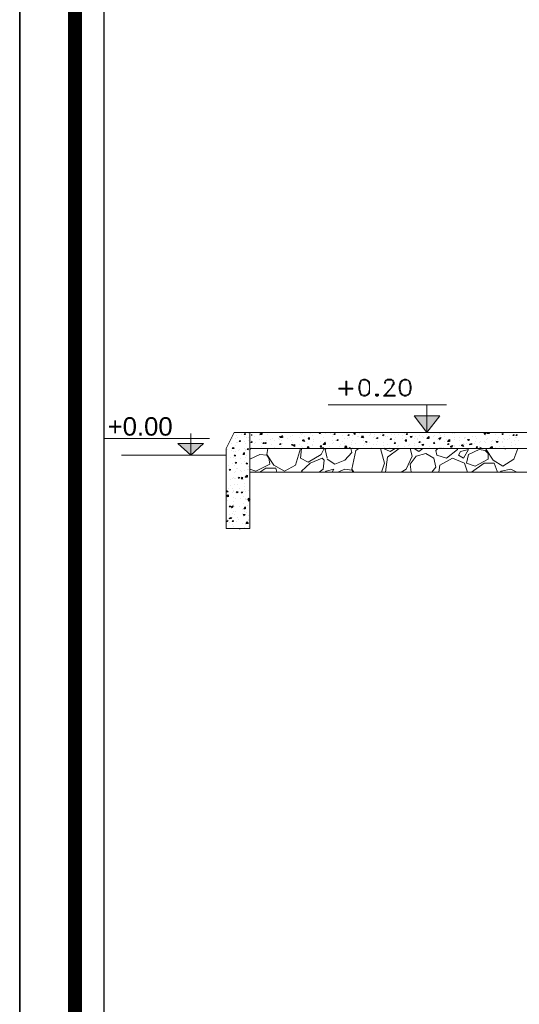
# Model space of a CAD drawing. Header units: metres. Extents: x 5.7 to 89.8, y 4 to 63.5.
# Tile 36 of 256: x 5.7 to 10.6, y 44.3 to 53.9. Entities that reach past the tile are written whole.
import ezdxf

# ---------------------------------------------------------------- set-up
doc = ezdxf.new("R2010")
doc.units = ezdxf.units.M
doc.header["$MEASUREMENT"] = 0
for name, color, linetype in [('PDF17_hatch', 7, 'Continuous'), ('PDF17_hatch-borshi', 7, 'Continuous'), ('PDF17_KADR', 7, 'Continuous'), ('PDF17_kaff', 7, 'Continuous'), ('PDF17_Text', 7, 'Continuous'), ('PDF17_textt', 7, 'Continuous')]:
    doc.layers.add(name, color=color, linetype=linetype)
doc.styles.add('PDF Arial', font='arial.ttf')

msp = doc.modelspace()

# ---------------------------------------------------------------- linework, layer by layer
at = {"layer": 'PDF17_hatch', "lineweight": 25}
for points in [[(7.766, 49.7997), (7.766, 49.7997)], [(7.7949, 49.7997), (7.7949, 49.7997)], [(7.8045, 49.8286), (7.8045, 49.8286)], [(7.8141, 49.8094), (7.8141, 49.8094)], [(7.8526, 49.8382), (7.8526, 49.8382)], [(7.8815, 49.819), (7.8815, 49.819)], [(7.9008, 49.8094), (7.9008, 49.8094)], [(7.9201, 49.8094), (7.9201, 49.8094)], [(7.9297, 49.8479), (7.9297, 49.8479)], [(7.9586, 49.8382), (7.9586, 49.8382)], [(7.9586, 49.8286), (7.9586, 49.8382)], [(7.9586, 49.8382), (7.9586, 49.8382)], [(7.9586, 49.8286), (7.9586, 49.8286)], [(7.9875, 49.819), (7.9875, 49.819)], [(8.0356, 49.8479), (8.0356, 49.8479)], [(8.0356, 49.8286), (8.0356, 49.8286)], [(8.0549, 49.8575), (8.0549, 49.8575)], [(8.1127, 49.8382), (8.1127, 49.8382)], [(8.1608, 49.7997), (8.1608, 49.7997)], [(8.2186, 49.7997), (8.2186, 49.7997)], [(8.2283, 49.8575), (8.2283, 49.8575)], [(8.2571, 49.819), (8.2571, 49.8094), (8.2379, 49.8094), (8.2571, 49.8286)], [(8.2571, 49.819), (8.2571, 49.819)], [(8.3053, 49.7997), (8.3053, 49.7997)], [(8.3246, 49.8575), (8.3246, 49.8575)], [(8.3342, 49.819), (8.3342, 49.819)], [(8.3535, 49.8286), (8.3535, 49.8286)], [(8.4209, 49.8094), (8.4209, 49.8094)], [(8.4305, 49.8479), (8.4305, 49.8479)], [(8.4401, 49.8382), (8.4401, 49.8382)], [(8.4498, 49.8479), (8.4498, 49.8479)], [(8.469, 49.819), (8.469, 49.819)], [(8.5268, 49.8479), (8.5268, 49.8479)], [(8.5461, 49.8286), (8.5461, 49.8286)], [(8.6328, 49.8382), (8.6328, 49.8382)], [(8.652, 49.8094), (8.652, 49.8094)], [(8.6713, 49.8479), (8.6713, 49.8479)], [(8.7194, 49.8479), (8.7194, 49.8479)], [(8.7387, 49.8382), (8.7387, 49.8382)], [(8.7483, 49.819), (8.7483, 49.819)], [(8.8447, 49.8286), (8.8447, 49.8286)], [(8.8447, 49.8286), (8.8447, 49.8286)], [(8.8639, 49.7997), (8.8639, 49.7997)], [(8.8928, 49.7997), (8.8928, 49.7997)], [(8.9024, 49.8575), (8.9024, 49.8575)], [(8.9121, 49.8094), (8.9121, 49.8094)], [(8.941, 49.8286), (8.941, 49.8286)], [(8.9506, 49.8479), (8.9506, 49.8479)], [(8.9891, 49.819), (8.9891, 49.819)], [(8.9988, 49.819), (8.9988, 49.819)], [(9.0084, 49.8479), (9.0084, 49.8479)], [(9.0469, 49.819), (9.0469, 49.819)], [(9.0469, 49.7997), (9.0469, 49.7997)], [(9.1047, 49.8286), (9.1047, 49.8286)], [(9.1143, 49.8479), (9.1143, 49.8479)], [(9.1143, 49.8382), (9.1143, 49.8382)], [(9.1432, 49.8094), (9.1432, 49.8094)], [(9.1529, 49.8382), (9.1529, 49.8382)], [(9.1529, 49.819), (9.1529, 49.819)], [(9.1625, 49.7997), (9.1625, 49.7997)], [(9.2106, 49.8382), (9.2106, 49.8382)], [(9.2299, 49.8479), (9.2299, 49.8479)], [(9.2395, 49.819), (9.2395, 49.819)], [(9.2588, 49.819), (9.2588, 49.819)], [(9.2781, 49.819), (9.2781, 49.819)], [(9.3166, 49.8382), (9.3166, 49.8382)], [(9.3455, 49.8382), (9.3455, 49.8382)], [(9.3551, 49.8094), (9.3551, 49.8094)], [(9.384, 49.8382), (9.384, 49.8382)], [(9.4225, 49.8286), (9.4225, 49.8286)], [(9.4225, 49.7997), (9.4225, 49.7997)], [(9.4418, 49.8479), (9.4418, 49.8479)], [(9.461, 49.8094), (9.461, 49.8094)], [(9.4996, 49.8575), (9.4996, 49.8575)], [(9.5188, 49.8286), (9.5188, 49.8286)], [(9.5381, 49.7997), (9.5381, 49.7997)], [(9.5477, 49.819), (9.5477, 49.819)], [(9.567, 49.7997), (9.567, 49.7997)], [(9.5959, 49.8286), (9.5959, 49.8286)], [(9.6248, 49.819), (9.6248, 49.819)], [(9.6344, 49.8094), (9.6344, 49.8094)], [(9.6633, 49.8382), (9.6633, 49.8382)], [(9.6633, 49.7997), (9.6633, 49.7997)], [(9.6826, 49.8094), (9.6826, 49.8094)], [(9.7307, 49.819), (9.7307, 49.819)], [(9.7404, 49.8286), (9.7404, 49.8286)], [(9.7885, 49.8479), (9.7885, 49.8479)], [(9.7981, 49.8286), (9.7981, 49.8286)], [(9.8367, 49.8382), (9.8367, 49.8382)], [(9.8367, 49.819), (9.8367, 49.819)], [(9.9137, 49.8479), (9.9137, 49.8479)], [(9.933, 49.8479), (9.933, 49.8479)], [(9.933, 49.8094), (9.933, 49.8094)], [(9.9811, 49.8094), (9.9811, 49.8094)], [(10.0293, 49.8094), (10.0293, 49.8094)], [(10.0293, 49.7997), (10.0293, 49.7997)], [(10.0389, 49.8094), (10.0389, 49.8094)], [(10.1063, 49.819), (10.1063, 49.819)], [(10.1352, 49.819), (10.1352, 49.819)], [(10.1449, 49.7997), (10.1449, 49.7997)], [(10.2219, 49.8382), (10.2219, 49.8382)], [(10.2315, 49.8286), (10.2315, 49.8286)], [(10.2701, 49.8575), (10.2701, 49.8479), (10.2508, 49.8479), (10.2604, 49.8575)], [(10.2508, 49.7997), (10.2508, 49.7997)], [(10.2701, 49.8479), (10.2701, 49.8479)], [(10.3279, 49.8382), (10.3279, 49.8382)], [(10.3471, 49.8575), (10.3471, 49.8575)], [(10.3568, 49.8094), (10.3568, 49.8094)], [(10.4145, 49.7997), (10.4145, 49.7997)], [(10.4338, 49.8575), (10.4338, 49.8575)], [(10.4723, 49.8286), (10.4723, 49.8286)], [(10.4723, 49.7997), (10.4723, 49.7997)], [(10.5301, 49.8094), (10.5301, 49.8094)], [(10.5397, 49.8094), (10.5397, 49.8094)], [(7.7563, 49.7516), (7.7563, 49.7516)], [(7.7852, 49.713), (7.7852, 49.713)], [(7.7949, 49.7323), (7.7949, 49.7323)], [(7.8045, 49.7612), (7.8045, 49.7612)], [(7.8141, 49.7612), (7.8141, 49.7612)], [(7.8815, 49.7708), (7.8815, 49.7708)], [(7.8815, 49.7034), (7.8815, 49.7034)], [(7.8912, 49.7516), (7.8912, 49.7516)], [(7.9297, 49.7805), (7.9297, 49.7805)], [(7.9393, 49.7516), (7.9393, 49.7516)], [(7.9586, 49.7805), (7.9586, 49.7805)], [(7.9586, 49.713), (7.9586, 49.713)], [(7.9875, 49.7516), (7.9875, 49.7516)], [(7.9971, 49.7612), (7.9971, 49.7612)], [(8.0356, 49.7901), (8.0356, 49.7901)], [(8.0549, 49.7901), (8.0549, 49.7901)], [(8.0549, 49.7612), (8.0549, 49.7612)], [(8.0549, 49.7227), (8.0549, 49.7227)], [(8.103, 49.7805), (8.103, 49.7805)], [(8.1319, 49.7034), (8.1319, 49.7034)], [(8.1416, 49.7901), (8.1416, 49.7901)], [(8.1512, 49.7419), (8.1512, 49.7419)], [(8.1801, 49.7805), (8.1801, 49.7805)], [(8.1801, 49.713), (8.1801, 49.713)], [(8.2283, 49.7901), (8.2283, 49.7901)], [(8.2475, 49.7805), (8.2475, 49.7805)], [(8.2475, 49.7227), (8.2475, 49.7227)], [(8.2571, 49.7516), (8.2571, 49.7516)], [(8.3246, 49.7034), (8.3246, 49.7034)], [(8.3438, 49.7805), (8.3438, 49.7805)], [(8.3535, 49.7612), (8.3535, 49.7612)], [(8.3727, 49.7323), (8.3727, 49.7323)], [(8.4209, 49.7419), (8.4209, 49.7419)], [(8.4401, 49.7227), (8.4401, 49.7227)], [(8.4498, 49.7805), (8.4498, 49.7805)], [(8.4498, 49.7708), (8.4498, 49.7708)], [(8.4498, 49.713), (8.4498, 49.713)], [(8.4979, 49.7516), (8.4979, 49.7516)], [(8.5461, 49.7419), (8.5461, 49.7419)], [(8.5461, 49.7323), (8.5461, 49.7323)], [(8.5557, 49.7901), (8.5557, 49.7901)], [(8.5557, 49.7708), (8.5557, 49.7708)], [(8.6231, 49.7708), (8.6231, 49.7708)], [(8.6424, 49.7419), (8.6424, 49.7419)], [(8.6617, 49.7612), (8.6617, 49.7612)], [(8.6617, 49.7612), (8.6617, 49.7612)], [(8.6713, 49.7708), (8.6713, 49.7708)], [(8.6906, 49.7034), (8.6906, 49.7034)], [(8.7098, 49.7227), (8.7098, 49.7227)], [(8.7387, 49.7805), (8.7387, 49.7805)], [(8.7483, 49.7516), (8.7483, 49.7516)], [(8.758, 49.7612), (8.758, 49.7612)], [(8.7772, 49.7805), (8.7772, 49.7805)], [(8.7869, 49.7034), (8.7869, 49.7034)], [(8.7869, 49.7034), (8.7869, 49.7034)], [(8.8158, 49.7227), (8.8158, 49.7227)], [(8.8254, 49.7419), (8.8254, 49.7419)], [(8.8447, 49.7708), (8.8447, 49.7708)], [(8.8447, 49.7034), (8.8447, 49.7034)], [(8.8639, 49.7516), (8.8639, 49.7516)], [(8.8639, 49.7323), (8.8639, 49.7323)], [(8.9313, 49.7612), (8.9313, 49.7612)], [(8.9313, 49.7419), (8.9313, 49.7419)], [(8.941, 49.7805), (8.941, 49.7805)], [(8.941, 49.713), (8.941, 49.713)], [(8.9699, 49.7516), (8.9699, 49.7516)], [(9.0469, 49.7805), (9.0469, 49.7805)], [(9.0469, 49.7323), (9.0469, 49.7323)], [(9.0565, 49.7516), (9.0565, 49.7516)], [(9.0758, 49.7419), (9.0758, 49.7419)], [(9.1047, 49.7612), (9.1047, 49.7612)], [(9.124, 49.713), (9.124, 49.713)], [(9.1432, 49.7419), (9.1432, 49.7419)], [(9.1721, 49.7419), (9.1721, 49.7419)], [(9.1817, 49.7708), (9.1817, 49.7708)], [(9.2395, 49.7612), (9.2395, 49.7612)], [(9.2395, 49.7323), (9.2395, 49.7323)], [(9.2492, 49.713), (9.2492, 49.713)], [(9.2781, 49.7419), (9.2781, 49.7419)], [(9.2973, 49.7901), (9.2973, 49.7901)], [(9.2973, 49.713), (9.2973, 49.713)], [(9.3358, 49.7034), (9.3358, 49.7034)], [(9.3455, 49.7901), (9.3455, 49.7901)], [(9.3455, 49.7708), (9.3455, 49.7708)], [(9.3455, 49.7516), (9.3455, 49.7516)], [(9.3744, 49.7227), (9.3744, 49.7227)], [(9.384, 49.7323), (9.384, 49.7323)], [(9.4418, 49.7805), (9.4418, 49.7805)], [(9.4418, 49.7227), (9.4418, 49.7227)], [(9.461, 49.7708), (9.461, 49.7708)], [(9.4803, 49.7323), (9.4803, 49.7323)], [(9.4899, 49.7419), (9.4899, 49.7419)], [(9.5381, 49.7516), (9.5381, 49.7516)], [(9.5381, 49.7323), (9.5381, 49.7323)], [(9.5766, 49.7901), (9.5766, 49.7901)], [(9.5863, 49.7227), (9.5863, 49.7227)], [(9.6151, 49.7612), (9.6151, 49.7612)], [(9.6344, 49.7516), (9.6344, 49.7516)], [(9.6922, 49.7227), (9.6922, 49.7227)], [(9.7307, 49.7034), (9.7307, 49.7034)], [(9.7404, 49.7708), (9.7404, 49.7708)], [(9.7404, 49.7612), (9.7404, 49.7612)], [(9.7692, 49.7901), (9.7692, 49.7901)], [(9.7885, 49.7805), (9.7885, 49.7805)], [(9.7885, 49.713), (9.7885, 49.713)], [(9.7981, 49.713), (9.7981, 49.713)], [(9.8078, 49.713), (9.8078, 49.713)], [(9.827, 49.713), (9.827, 49.713)], [(9.8367, 49.7708), (9.8367, 49.7708)], [(9.8559, 49.7901), (9.8559, 49.7901)], [(9.8752, 49.7901), (9.8752, 49.7901)], [(9.8945, 49.713), (9.8945, 49.713)], [(9.9041, 49.7323), (9.9041, 49.7323)], [(9.933, 49.7901), (9.933, 49.7901)], [(9.933, 49.7323), (9.933, 49.7323)], [(9.933, 49.7227), (9.933, 49.7227)], [(9.9811, 49.7805), (9.9811, 49.7805)], [(9.9811, 49.7323), (9.9811, 49.7323)], [(10.0004, 49.7034), (10.0004, 49.7034)], [(10.0197, 49.7516), (10.0197, 49.7516)], [(10.0293, 49.7419), (10.0293, 49.7419)], [(10.0486, 49.7516), (10.0486, 49.7516)], [(10.0678, 49.7034), (10.0678, 49.7034)], [(10.0774, 49.7805), (10.0774, 49.7805)], [(10.1063, 49.7034), (10.1063, 49.7034)], [(10.1256, 49.7516), (10.1256, 49.7516)], [(10.1352, 49.7708), (10.1352, 49.7708)], [(10.1738, 49.7612), (10.1738, 49.7612)], [(10.1738, 49.7227), (10.1738, 49.7227)], [(10.1834, 49.7708), (10.1834, 49.7708)], [(10.2219, 49.7708), (10.2219, 49.7708)], [(10.2315, 49.7612), (10.2315, 49.7612)], [(10.2412, 49.7901), (10.2412, 49.7901)], [(10.2412, 49.7034), (10.2412, 49.7034)], [(10.2797, 49.713), (10.299, 49.7227), (10.299, 49.7034), (10.2797, 49.7034)], [(10.2893, 49.7708), (10.2893, 49.7708)], [(10.2893, 49.7419), (10.2893, 49.7419)], [(10.299, 49.7805), (10.299, 49.7805)], [(10.3279, 49.7805), (10.3279, 49.7805)], [(10.3279, 49.713), (10.3279, 49.713)], [(10.3471, 49.7901), (10.3471, 49.7901)], [(10.3664, 49.7227), (10.3664, 49.7227)], [(10.3953, 49.7708), (10.3953, 49.7708)], [(10.4049, 49.7612), (10.4049, 49.7612)], [(10.4145, 49.7227), (10.4145, 49.7227)], [(10.4242, 49.7901), (10.4242, 49.7901)], [(10.4242, 49.7227), (10.4242, 49.7227)], [(10.4242, 49.7034), (10.4338, 49.7034)], [(10.4338, 49.7034), (10.4338, 49.7034)], [(10.4531, 49.7901), (10.4531, 49.7901)], [(10.4916, 49.7612), (10.4916, 49.7612)], [(10.4916, 49.7323), (10.4916, 49.7323)], [(10.5205, 49.7805), (10.5205, 49.7805)], [(10.5301, 49.7419), (10.5301, 49.7419)], [(10.559, 49.7805), (10.559, 49.7805)], [(7.7082, 49.6745), (7.7082, 49.6745)], [(7.7178, 49.6938), (7.7178, 49.6938)], [(7.7467, 49.6167), (7.7467, 49.6167)], [(7.7563, 49.6842), (7.7563, 49.6842)], [(7.7756, 49.6745), (7.7756, 49.6745)], [(7.7756, 49.6167), (7.7756, 49.6167)], [(7.7949, 49.6745), (7.7949, 49.6745)], [(7.7949, 49.6071), (7.7949, 49.6071)], [(7.8237, 49.6842), (7.8237, 49.6842)], [(7.8334, 49.6938), (7.8334, 49.6938)], [(7.843, 49.6071), (7.843, 49.6071)], [(7.8912, 49.6938), (7.8912, 49.6938)], [(7.8912, 49.6842), (7.8912, 49.6842)], [(7.8912, 49.6167), (7.8912, 49.6167)], [(7.9008, 49.636), (7.9008, 49.636)], [(7.9201, 49.6842), (7.9201, 49.6842)], [(7.7274, 49.5397), (7.7274, 49.5397)], [(7.766, 49.5589), (7.766, 49.5589)], [(7.7852, 49.5397), (7.7852, 49.5397)], [(7.8045, 49.5108), (7.8045, 49.5108)], [(7.8141, 49.5108), (7.8141, 49.5108)], [(7.8526, 49.5589), (7.8526, 49.5589)], [(7.8815, 49.5782), (7.8815, 49.5782)], [(7.8912, 49.5589), (7.8912, 49.5589)], [(7.9008, 49.5686), (7.9008, 49.5686)], [(7.9297, 49.5301), (7.9297, 49.5301)], [(7.9393, 49.5493), (7.9393, 49.5493)], [(7.9393, 49.5493), (7.9393, 49.5493)], [(7.7467, 49.4915), (7.7467, 49.4915)], [(7.766, 49.4145), (7.766, 49.4145)], [(7.7756, 49.4241), (7.7756, 49.4241)], [(7.7852, 49.4723), (7.7852, 49.4723)], [(7.7852, 49.4145), (7.7852, 49.4145)], [(7.7949, 49.4819), (7.7949, 49.4819)], [(7.7949, 49.4145), (7.7949, 49.4145)], [(7.843, 49.4915), (7.843, 49.4915)], [(7.8526, 49.4819), (7.8526, 49.4819)], [(7.8719, 49.4241), (7.8719, 49.4241)], [(7.8815, 49.4915), (7.8815, 49.4915)], [(7.8815, 49.4241), (7.8815, 49.4241)], [(7.8912, 49.4434), (7.8912, 49.4434)], [(7.9104, 49.5012), (7.9104, 49.5012)], [(7.9201, 49.5012), (7.9201, 49.5012)], [(7.7467, 49.4048), (7.7467, 49.4048)], [(7.7467, 49.3374), (7.7467, 49.3374)], [(7.7852, 49.3471), (7.7852, 49.3471)], [(7.8141, 49.3471), (7.8141, 49.3471)], [(7.8719, 49.4048), (7.8719, 49.4048)], [(7.8815, 49.3663), (7.8815, 49.3663)], [(7.8815, 49.3278), (7.8815, 49.3278)], [(7.7274, 49.3085), (7.7274, 49.3085)], [(7.766, 49.3085), (7.766, 49.3085)], [(7.766, 49.27), (7.766, 49.27)], [(7.7756, 49.2893), (7.7756, 49.2893)], [(7.7756, 49.2796), (7.7756, 49.2796)], [(7.7756, 49.2219), (7.7756, 49.2219)], [(7.8141, 49.27), (7.8141, 49.27)], [(7.8334, 49.3085), (7.8334, 49.3085)], [(7.8719, 49.2796), (7.8719, 49.2796)], [(7.8719, 49.2315), (7.8719, 49.2315)], [(7.8815, 49.2989), (7.8815, 49.2989)], [(7.8912, 49.2796), (7.8912, 49.2796)], [(7.9297, 49.2893), (7.9297, 49.2893)], [(7.7178, 49.193), (7.7178, 49.193)], [(7.7756, 49.1833), (7.7756, 49.1833)], [(7.7756, 49.1544), (7.7756, 49.1544)], [(7.7852, 49.1352), (7.7852, 49.1352)], [(7.7949, 49.2122), (7.7949, 49.2122)], [(7.8334, 49.1352), (7.8334, 49.1352)], [(7.843, 49.2122), (7.843, 49.2122)], [(7.8719, 49.1641), (7.8719, 49.1641)], [(7.8912, 49.2122), (7.8912, 49.2122)], [(7.8912, 49.2026), (7.8912, 49.2026)], [(7.9008, 49.2026), (7.9008, 49.2026)], [(7.9104, 49.1448), (7.9104, 49.1448)], [(7.7371, 49.0581), (7.7371, 49.0581)], [(7.7563, 49.1159), (7.7563, 49.1159)], [(7.766, 49.0678), (7.766, 49.0678)], [(7.7756, 49.087), (7.7756, 49.087)], [(7.7852, 49.0581), (7.7852, 49.0581)], [(7.7949, 49.087), (7.7949, 49.087)], [(7.8623, 49.1063), (7.8623, 49.1063)], [(7.8623, 49.0678), (7.8623, 49.0678)], [(7.8719, 49.1063), (7.8719, 49.1063)], [(7.8719, 49.0389), (7.8719, 49.0389)], [(7.8815, 49.087), (7.8815, 49.087)], [(7.9008, 49.0774), (7.9008, 49.0774)], [(7.9297, 49.0485), (7.9297, 49.0485)], [(7.7178, 49.01), (7.7178, 49.01)], [(7.7371, 48.9811), (7.7371, 48.9811)], [(7.766, 49.0292), (7.766, 49.0292)], [(7.766, 48.9618), (7.766, 48.9618)], [(7.7756, 48.9425), (7.7756, 48.9425)], [(7.8045, 48.9907), (7.8045, 48.9907)], [(7.8141, 49.0292), (7.8141, 49.0292)], [(7.8237, 49.01), (7.8237, 49.01)], [(7.8623, 48.9714), (7.8623, 48.9714)], [(7.8912, 48.9618), (7.8912, 48.9618)], [(7.9297, 49.01), (7.9297, 49.01)], [(7.9297, 49.0003), (7.9297, 49.0003)], [(7.9297, 48.9425), (7.9297, 48.9425)], [(7.8334, 48.9233), (7.843, 48.9233)], [(7.843, 48.9233), (7.843, 48.9233)], [(7.8815, 48.9329), (7.8815, 48.9329)]]:
    msp.add_lwpolyline(points, dxfattribs=at)
for points in [[(7.8912, 49.8479), (7.8912, 49.8382), (7.8815, 49.8382)], [(8.0549, 49.8382), (8.0356, 49.8382), (8.0549, 49.8575)], [(8.2379, 49.819), (8.2379, 49.8094), (8.2283, 49.819)], [(8.5172, 49.8094), (8.5172, 49.7901), (8.5076, 49.7997)], [(8.6231, 49.8575), (8.6231, 49.8479), (8.6135, 49.8479)], [(8.7676, 49.8479), (8.7676, 49.8382), (8.758, 49.8382)], [(8.9024, 49.8382), (8.9024, 49.8286), (8.8928, 49.8286)], [(8.9602, 49.8575), (8.9602, 49.8382), (8.9506, 49.8479)], [(9.0373, 49.8286), (9.0469, 49.8094), (9.0276, 49.8094)], [(9.1817, 49.8094), (9.1817, 49.7997), (9.1721, 49.7997)], [(9.2395, 49.8382), (9.2395, 49.8286), (9.2299, 49.8286)], [(9.3166, 49.7997), (9.3166, 49.7901), (9.3069, 49.7901)], [(9.4707, 49.8382), (9.461, 49.8382), (9.4707, 49.8479)], [(9.5188, 49.819), (9.5092, 49.8094), (9.4996, 49.819)], [(9.6826, 49.7997), (9.6633, 49.7997), (9.6826, 49.819)], [(9.7981, 49.8094), (9.7885, 49.7901), (9.7789, 49.7997)], [(10.2412, 49.8575), (10.2315, 49.8382), (10.2219, 49.8479)], [(10.4049, 49.8479), (10.4049, 49.8382), (10.3953, 49.8382)], [(10.5108, 49.8382), (10.5108, 49.8286), (10.5012, 49.8286)], [(10.5397, 49.8382), (10.5397, 49.8286), (10.5301, 49.8286)], [(7.7756, 49.713), (7.7852, 49.7034), (7.766, 49.7034)], [(7.843, 49.7805), (7.843, 49.7708), (7.8334, 49.7708)], [(7.9201, 49.7034), (7.9201, 49.6938), (7.9104, 49.6938)], [(7.9586, 49.7708), (7.9586, 49.7612), (7.949, 49.7612)], [(8.0742, 49.7612), (8.0742, 49.7516), (8.0645, 49.7516)], [(8.0934, 49.7612), (8.0934, 49.7516), (8.0838, 49.7516)], [(8.2379, 49.7516), (8.2379, 49.7419), (8.2283, 49.7419)], [(8.3535, 49.7419), (8.3535, 49.7323), (8.3438, 49.7419)], [(8.3727, 49.7419), (8.3727, 49.7227), (8.3631, 49.7323)], [(8.469, 49.7708), (8.4498, 49.7805), (8.4594, 49.7901)], [(8.5076, 49.7227), (8.5172, 49.713), (8.4979, 49.713)], [(8.6328, 49.7323), (8.6328, 49.713), (8.6231, 49.7227)], [(8.652, 49.713), (8.652, 49.7034), (8.6424, 49.7034)], [(8.6713, 49.7419), (8.652, 49.7419), (8.6713, 49.7612)], [(8.7965, 49.7901), (8.7965, 49.7805), (8.7869, 49.7805)], [(8.8832, 49.713), (8.8639, 49.713), (8.8735, 49.7323)], [(8.9121, 49.713), (8.9121, 49.7034), (8.9024, 49.7034)], [(9.0758, 49.7708), (9.0758, 49.7612), (9.0662, 49.7708)], [(9.3551, 49.7612), (9.3551, 49.7516), (9.3455, 49.7516)], [(9.461, 49.7901), (9.461, 49.7708), (9.4514, 49.7805)], [(9.5959, 49.7708), (9.5959, 49.7612), (9.5863, 49.7612)], [(9.6344, 49.7419), (9.6248, 49.7323), (9.6151, 49.7419)], [(9.7307, 49.7612), (9.7404, 49.7516), (9.7307, 49.7516)], [(9.8848, 49.7708), (9.8656, 49.7708), (9.8848, 49.7901)], [(9.8752, 49.7516), (9.8752, 49.7419), (9.8656, 49.7419)], [(9.9137, 49.7323), (9.9041, 49.713), (9.8945, 49.7227)], [(10.01, 49.7419), (10.0197, 49.7227), (10.0004, 49.7323)], [(10.0774, 49.7901), (10.0678, 49.7805), (10.0582, 49.7901)], [(10.0967, 49.7419), (10.0774, 49.7419), (10.0967, 49.7516)], [(10.1545, 49.7227), (10.1545, 49.713), (10.1449, 49.713)], [(10.193, 49.713), (10.1834, 49.7034), (10.1738, 49.7034)], [(10.2893, 49.713), (10.2893, 49.7034), (10.2797, 49.7034)], [(10.3568, 49.7708), (10.3471, 49.7612), (10.3375, 49.7708)], [(7.7949, 49.636), (7.7949, 49.6264), (7.7852, 49.636)], [(7.8719, 49.6456), (7.8815, 49.6649), (7.8815, 49.6456)], [(7.8045, 49.5686), (7.8045, 49.5589), (7.7949, 49.5589)], [(7.9104, 49.5589), (7.9104, 49.5493), (7.9008, 49.5589)], [(7.7467, 49.5012), (7.7467, 49.4915), (7.7371, 49.4915)], [(7.8334, 49.4241), (7.8334, 49.4145), (7.8237, 49.4145)], [(7.8623, 49.4241), (7.8623, 49.4048), (7.8526, 49.4145)], [(7.9104, 49.4241), (7.8912, 49.4241), (7.9104, 49.4434)], [(7.7178, 49.2893), (7.7274, 49.2796), (7.7082, 49.2796)], [(7.7274, 49.2315), (7.7082, 49.2411), (7.7274, 49.2507)], [(7.8237, 49.2796), (7.8141, 49.27), (7.8045, 49.2796)], [(7.8623, 49.2796), (7.8623, 49.27), (7.8526, 49.27)], [(7.9393, 49.2026), (7.9201, 49.2026), (7.9297, 49.2219)], [(7.7467, 49.1448), (7.7467, 49.1352), (7.7371, 49.1352)], [(7.7756, 49.1448), (7.766, 49.1255), (7.7563, 49.1352)], [(7.8912, 49.1352), (7.8912, 49.1159), (7.8815, 49.1159)], [(7.9393, 49.2026), (7.9297, 49.193), (7.9201, 49.193)], [(7.8912, 49.0581), (7.8815, 49.0485), (7.8719, 49.0581)], [(7.7274, 49.0003), (7.7178, 48.9907), (7.7082, 48.9907)], [(7.7563, 49.0196), (7.7371, 49.0196), (7.7563, 49.0292)], [(7.7756, 49.0003), (7.7756, 48.9907), (7.766, 48.9907)], [(7.9104, 48.9907), (7.9201, 48.9714), (7.9008, 48.9714)]]:
    msp.add_lwpolyline(points, close=True, dxfattribs=at)
at = {"layer": 'PDF17_hatch-borshi', "lineweight": 18}
for points in [[(7.9393, 49.7034), (7.9393, 49.6938), (7.949, 49.7034)], [(8.1127, 49.7034), (8.103, 49.6456), (8.1705, 49.5397), (8.2764, 49.4819), (8.3824, 49.5397), (8.4305, 49.7034)], [(8.6617, 49.7034), (8.6328, 49.6456), (8.5076, 49.5686), (8.4305, 49.6071), (8.4401, 49.7034)], [(8.6906, 49.6071), (8.6713, 49.6938), (8.6809, 49.7034)], [(8.6906, 49.5975), (8.7676, 49.5493), (8.8639, 49.5878), (8.9313, 49.6649), (8.9217, 49.7034)], [(8.9988, 49.7034), (8.9699, 49.6842), (8.9313, 49.5012), (8.9506, 49.4723)], [(9.2203, 49.4723), (9.2492, 49.5589), (9.2106, 49.7034)], [(9.2395, 49.7034), (9.3069, 49.6745), (9.3551, 49.7034)], [(9.2588, 49.4723), (9.2781, 49.6167), (9.3936, 49.7034)], [(9.4996, 49.7034), (9.5188, 49.6264), (9.461, 49.5012), (9.4129, 49.4723)], [(9.5381, 49.7034), (9.5863, 49.6745), (9.6248, 49.7034)], [(9.9619, 49.7034), (9.9619, 49.6938), (9.8559, 49.6071), (9.7596, 49.636), (9.75, 49.6842), (9.7692, 49.7034)], [(10.2412, 49.7034), (10.2412, 49.6938), (10.3086, 49.5878), (10.4049, 49.5301), (10.5108, 49.5975), (10.5494, 49.7034)], [(7.9393, 49.5012), (7.9971, 49.4819), (8.1319, 49.5493), (8.1223, 49.6071), (8.103, 49.636), (8.0356, 49.6456), (7.9393, 49.5975)], [(8.4498, 49.4723), (8.4401, 49.4819), (8.5268, 49.5589), (8.6424, 49.6071), (8.6617, 49.5878), (8.652, 49.5012), (8.6135, 49.4723)], [(9.5092, 49.4723), (9.4996, 49.5493), (9.5574, 49.6264), (9.6537, 49.6553), (9.7307, 49.6071), (9.75, 49.5204), (9.7115, 49.4723)], [(10.0582, 49.4723), (10.0293, 49.5589), (9.9137, 49.6071), (9.7885, 49.5397), (9.7789, 49.4723)], [(8.0356, 49.4723), (8.0934, 49.5108), (8.1897, 49.5108), (8.1994, 49.4723)], [(10.0967, 49.4723), (10.2219, 49.5589), (10.3182, 49.5589), (10.3471, 49.4819), (10.3471, 49.4723)], [(8.7387, 49.4723), (8.758, 49.5012), (8.6809, 49.4819), (8.6713, 49.4723)], [(8.941, 49.4723), (8.9313, 49.4915), (8.8639, 49.5012), (8.7965, 49.4723)], [(10.0967, 49.4723), (10.0967, 49.4723)], [(10.376, 49.4723), (10.3856, 49.4819), (10.482, 49.5012), (10.5397, 49.4723)]]:
    msp.add_lwpolyline(points, dxfattribs=at)
for points in [[(9.9908, 49.6745), (9.9715, 49.636), (10.0197, 49.6071), (10.0678, 49.6938)], [(10.2315, 49.6842), (10.1738, 49.6938), (10.0678, 49.6456), (10.0486, 49.5589), (10.1352, 49.5301), (10.2604, 49.5975), (10.2604, 49.6553)]]:
    msp.add_lwpolyline(points, close=True, dxfattribs=at)
at = {"layer": 'PDF17_KADR', "lineweight": 25}
for points in [[(5.6952, 4.013), (89.7853, 4.013), (89.7853, 63.476), (5.6952, 63.476)], [(5.6952, 63.476), (89.7853, 63.476), (89.7853, 4.013), (5.6952, 4.013)], [(6.5139, 4.8317), (88.8414, 4.8317), (88.8414, 62.6574), (6.5139, 62.6574)]]:
    msp.add_lwpolyline(points, close=True, dxfattribs=at)
at = {"layer": 'PDF17_KADR', "lineweight": 0, "const_width": 0.1348}
msp.add_lwpolyline([(6.2346, 62.9367), (6.2346, 4.5523), (89.1111, 4.5523), (89.1111, 62.9367)], close=True, dxfattribs=at)
at = {"layer": 'PDF17_kaff', "lineweight": 20}
for points in [[(11.0117, 49.8575), (7.7852, 49.8575), (7.7082, 49.7034), (7.7082, 48.9233), (7.9393, 48.9233), (7.9393, 49.8575)], [(7.9393, 49.7034), (10.819, 49.7034)], [(7.7082, 49.636), (6.6873, 49.636)], [(7.9393, 49.4723), (10.8287, 49.4723)]]:
    msp.add_lwpolyline(points, dxfattribs=at)
at = {"layer": 'PDF17_textt', "lineweight": 20}
for points in [[(9.0469, 50.3776), (9.018, 50.368), (9.0084, 50.3487), (8.9988, 50.3102), (8.9988, 50.2813), (9.0084, 50.2428), (9.018, 50.2235), (9.0469, 50.2139), (9.0662, 50.2139), (9.0854, 50.2235), (9.1047, 50.2428), (9.1047, 50.2813), (9.1047, 50.3102), (9.1047, 50.3487), (9.0854, 50.368), (9.0662, 50.3776)], [(9.4418, 50.3776), (9.4225, 50.368), (9.4033, 50.3487), (9.3936, 50.3102), (9.3936, 50.2813), (9.4033, 50.2428), (9.4225, 50.2235), (9.4418, 50.2139), (9.461, 50.2139), (9.4803, 50.2235), (9.4996, 50.2428), (9.5092, 50.2813), (9.5092, 50.3102), (9.4996, 50.3487), (9.4803, 50.368), (9.461, 50.3776)], [(8.941, 50.2813), (8.8061, 50.2813), (8.8061, 50.2909), (8.941, 50.2909)], [(8.8832, 50.2235), (8.8832, 50.3583), (8.8735, 50.3583), (8.8735, 50.2235)], [(9.1721, 50.2331), (9.1625, 50.2331), (9.1625, 50.2235), (9.1721, 50.2139), (9.1817, 50.2139), (9.1914, 50.2235), (9.1914, 50.2331), (9.1817, 50.2331), (9.1721, 50.2331), (9.1721, 50.2235), (9.1817, 50.2235), (9.1817, 50.2331)], [(9.7885, 50.0212), (9.6633, 49.8575), (9.5381, 50.0212)]]:
    msp.add_lwpolyline(points, close=True, dxfattribs=at)
for points in [[(9.2492, 50.2235), (9.3551, 50.2235), (9.3551, 50.2139), (9.2395, 50.2139), (9.3166, 50.2909), (9.3262, 50.3198), (9.3358, 50.3294), (9.3358, 50.3487), (9.3262, 50.368), (9.3166, 50.368), (9.2781, 50.368), (9.2684, 50.368), (9.2588, 50.3487), (9.2588, 50.3391), (9.2492, 50.3391), (9.2492, 50.3487), (9.2588, 50.368), (9.2684, 50.368), (9.2781, 50.3776), (9.3166, 50.3776), (9.3262, 50.368), (9.3358, 50.368), (9.3455, 50.3487), (9.3455, 50.3294), (9.3358, 50.3198), (9.3166, 50.2909), (9.2492, 50.2139)], [(9.0276, 50.368), (9.018, 50.3487), (9.0084, 50.3102), (9.0084, 50.2813), (9.018, 50.2428), (9.0276, 50.2235)], [(9.0854, 50.368), (9.0662, 50.368), (9.0469, 50.368), (9.018, 50.368)], [(9.0758, 50.2235), (9.0951, 50.2428), (9.1047, 50.2813), (9.1047, 50.3102), (9.0951, 50.3487), (9.0758, 50.368)], [(9.4322, 50.368), (9.4129, 50.3487), (9.4033, 50.3102), (9.4033, 50.2813), (9.4129, 50.2428), (9.4322, 50.2235)], [(9.4803, 50.2235), (9.4899, 50.2428), (9.4996, 50.2813), (9.4996, 50.3102), (9.4899, 50.3487), (9.4803, 50.368), (9.461, 50.368), (9.4418, 50.368), (9.4225, 50.368)], [(9.018, 50.2331), (9.0469, 50.2235), (9.0662, 50.2235), (9.0854, 50.2331)], [(9.4225, 50.2331), (9.4418, 50.2235), (9.461, 50.2235), (9.4803, 50.2331)], [(9.8559, 50.1272), (8.7002, 50.1272)], [(9.6633, 49.8575), (9.6633, 50.1272)], [(9.7885, 50.0212), (9.5381, 50.0212)], [(7.5444, 49.7997), (6.5235, 49.7997)], [(7.3614, 49.8479), (7.3614, 49.636), (7.4867, 49.7516), (7.2362, 49.7516), (7.3614, 49.636)]]:
    msp.add_lwpolyline(points, dxfattribs=at)
at = {"layer": 'PDF17_textt', "transparency": 33554559}
for points in [[(9.5381, 50.0212), (9.6633, 50.0212), (9.6633, 49.8575)], [(9.6633, 50.0212), (9.6633, 49.8575), (9.7885, 50.0212)], [(7.2362, 49.7516), (7.3614, 49.7516), (7.3614, 49.636)], [(7.3614, 49.7516), (7.3614, 49.636), (7.4867, 49.7516)]]:
    msp.add_solid(points, dxfattribs=at)

# ---------------------------------------------------------------- texts
at = {"layer": 'PDF17_Text', "insert": (6.5524, 49.8256), "char_height": 0.17925, "attachment_point": 7, "style": 'PDF Arial'}
msp.add_mtext('+0.00', dxfattribs=at)

doc.saveas('drawing.dxf')
